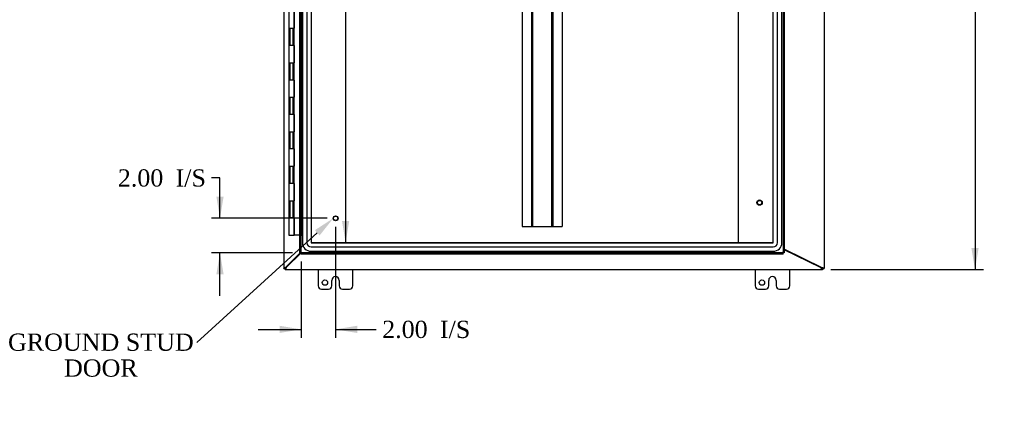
# Model space of a CAD drawing. Header units: inches. Extents: x 1 to 240, y -1 to 159.
# Tile 28 of 108: x 36 to 93, y 54 to 77. Entities that reach past the tile are written whole.
import ezdxf
from ezdxf import colors
from ezdxf.entities.mleader import LeaderData, LeaderLine
from ezdxf.enums import TextEntityAlignment as Align
from ezdxf.lldxf.tags import DXFTag
from ezdxf.math import Vec2, Vec3

# ---------------------------------------------------------------- set-up
doc = ezdxf.new("R2010")
doc.units = ezdxf.units.IN
doc.header["$MEASUREMENT"] = 0
for name, color, linetype in [('COM43544', 7, 'Continuous'), ('COM43576', 7, 'Continuous'), ('COM55702-31', 7, 'Continuous'), ('COM70219', 7, 'Continuous'), ('COM70657-17', 7, 'Continuous'), ('COM70662-38C', 7, 'Continuous'), ('Default', 7, 'Continuous'), ('DV1_Default', 7, 'Continuous'), ('FET07710', 7, 'Continuous'), ('HNG10620-38B', 7, 'Continuous'), ('STD21878', 7, 'Continuous'), ('STD21879', 7, 'Continuous')]:
    doc.layers.add(name, color=color, linetype=linetype)
doc.styles.add('SEACAD_Times_New_Roman', font='times.ttf')
tags = doc.linetypes.add('HIDDEN2', pattern=[0.1875, 0.125, -0.0625]).pattern_tags.tags
tags[6:7] = [DXFTag(74, 4), DXFTag(75, 0), DXFTag(340, '0'), DXFTag(46, 0.0), DXFTag(50, 0.0), DXFTag(44, 0.0), DXFTag(45, 0.0)]
tags[4:5] = [DXFTag(74, 4), DXFTag(75, 0), DXFTag(340, '0'), DXFTag(46, 0.0), DXFTag(50, 0.0), DXFTag(44, 0.0), DXFTag(45, 0.0)]
doc.dimstyles.new('HAMMOND_(STH_-_240x160)', dxfattribs={"dimtxt": 1, "dimasz": 1.25, "dimexe": 0.5, "dimexo": 0.5, "dimgap": 0.25, "dimtad": 0, "dimtih": 1, "dimtoh": 1, "dimzin": 0, "dimdsep": 46, "dimtxsty": 'SEACAD_Times_New_Roman', "dimblk1": '_SE_FILLED', "dimblk2": '_SE_FILLED', "dimsah": 1, "dimcen": 0.5, "dimadec": 0, "dimazin": 0, "dimtfac": 0.8, "dimtofl": 0, "dimtmove": 0, "dimatfit": 3, "dimfxl": 1, "dimtolj": 1, "dimtzin": 0, "dimarcsym": 0})

# ---------------------------------------------------------------- blocks, each defined once
blk = doc.blocks.new('SE')
at = {"layer": 'COM43544', "color": 7, "linetype": 'Continuous'}
for p, q in [((51.064, 103.956), (51.064, 62.12)), ((51.187, 62.183), (52.02, 63.016)), ((51.209, 62.161), (52.064, 63.016)), ((82.226, 62.16), (80.127, 63.183)), ((51.136, 62.12), (51.064, 62.12)), ((51.064, 62.11), (51.064, 62.12)), ((51.064, 62.11), (51.136, 62.11)), ((51.136, 62.11), (51.136, 62.12)), ((51.136, 62.038), (51.136, 62.11)), ((51.136, 62.11), (51.146, 62.11)), ((51.136, 62.038), (51.146, 62.038)), ((51.146, 62.11), (51.146, 62.038)), ((51.146, 62.038), (82.336, 62.038)), ((82.336, 62.11), (82.336, 62.038)), ((82.367, 62.11), (82.336, 62.11)), ((82.367, 62.038), (82.336, 62.038)), ((82.367, 62.11), (82.367, 62.038))]:
    blk.add_line(p, q, dxfattribs=at)
for centre, start, end in [((51.01, 62.36), 310.2567, 315), ((51.386, 61.984), 135, 139.7433), ((82.117, 61.936), 57.2798, 64.0371)]:
    blk.add_arc(centre, 0.25, start, end, dxfattribs=at)
for points, knots in [([(51.064, 62.12), (51.064, 62.121), (51.064, 62.121), (51.065, 62.122), (51.066, 62.124), (51.067, 62.125), (51.069, 62.126), (51.071, 62.128), (51.073, 62.129), (51.076, 62.13), (51.079, 62.132), (51.083, 62.133), (51.086, 62.135), (51.09, 62.137), (51.094, 62.138), (51.102, 62.141), (51.115, 62.146), (51.132, 62.153), (51.147, 62.158), (51.159, 62.164), (51.168, 62.167), (51.172, 62.169)], [0, 0, 0, 0, 0.037972, 0.075822, 0.113545, 0.151136, 0.18859, 0.2259, 0.263061, 0.300068, 0.336915, 0.373599, 0.410113, 0.446452, 0.482612, 0.518588, 0.642813, 0.764547, 0.844286, 0.922785, 1, 1, 1, 1]), ([(51.136, 62.12), (51.136, 62.123), (51.137, 62.126), (51.141, 62.132), (51.144, 62.136), (51.151, 62.144), (51.155, 62.149), (51.163, 62.158), (51.168, 62.164), (51.172, 62.169)], [0, 0, 0, 0, 0.25, 0.25, 0.5, 0.5, 0.75, 0.75, 1, 1, 1, 1]), ([(51.136, 62.11), (51.136, 62.116), (51.14, 62.122), (51.153, 62.134), (51.162, 62.14), (51.172, 62.146)], [0, 0, 0, 0, 0.5, 0.5, 1, 1, 1, 1]), ([(51.172, 62.146), (51.166, 62.137), (51.16, 62.127), (51.148, 62.114), (51.142, 62.11), (51.136, 62.11)], [0, 0, 0, 0, 0.5, 0.5, 1, 1, 1, 1]), ([(51.195, 62.146), (51.19, 62.142), (51.184, 62.138), (51.174, 62.129), (51.17, 62.125), (51.162, 62.118), (51.158, 62.115), (51.151, 62.111), (51.149, 62.11), (51.146, 62.11)], [0, 0, 0, 0, 0.25, 0.25, 0.5, 0.5, 0.75, 0.75, 1, 1, 1, 1]), ([(51.195, 62.146), (51.194, 62.144), (51.192, 62.14), (51.19, 62.133), (51.187, 62.127), (51.184, 62.121), (51.182, 62.114), (51.179, 62.108), (51.177, 62.102), (51.175, 62.096), (51.172, 62.09), (51.17, 62.084), (51.168, 62.078), (51.164, 62.069), (51.16, 62.058), (51.155, 62.049), (51.152, 62.043), (51.15, 62.04), (51.148, 62.038), (51.147, 62.038), (51.146, 62.038)], [0, 0, 0, 0, 0.038461, 0.077248, 0.116358, 0.155784, 0.19552, 0.235562, 0.275902, 0.316534, 0.357452, 0.398649, 0.440117, 0.48185, 0.608382, 0.737005, 0.802119, 0.867676, 0.933646, 1, 1, 1, 1]), ([(82.336, 62.11), (82.331, 62.11), (82.326, 62.111), (82.314, 62.116), (82.307, 62.119), (82.293, 62.127), (82.285, 62.131), (82.269, 62.139), (82.261, 62.142), (82.252, 62.146)], [0, 0, 0, 0, 0.25, 0.25, 0.5, 0.5, 0.75, 0.75, 1, 1, 1, 1]), ([(82.336, 62.038), (82.336, 62.038), (82.335, 62.038), (82.333, 62.039), (82.331, 62.04), (82.329, 62.041), (82.326, 62.042), (82.324, 62.044), (82.322, 62.047), (82.32, 62.049), (82.318, 62.052), (82.315, 62.055), (82.313, 62.058), (82.31, 62.062), (82.308, 62.065), (82.305, 62.069), (82.303, 62.073), (82.297, 62.081), (82.289, 62.094), (82.279, 62.11), (82.269, 62.124), (82.261, 62.135), (82.255, 62.142), (82.252, 62.146)], [0, 0, 0, 0, 0.034983, 0.069765, 0.10434, 0.138705, 0.172854, 0.206783, 0.240488, 0.273963, 0.307205, 0.340209, 0.372973, 0.405492, 0.437763, 0.469782, 0.501546, 0.533053, 0.656289, 0.775233, 0.85213, 0.927053, 1, 1, 1, 1])]:
    blk.add_open_spline(points, degree=3, knots=knots, dxfattribs=at)
at = {"layer": 'COM43576', "color": 7, "linetype": 'Continuous'}
for p, q in [((82.439, 103.963), (82.439, 62.113)), ((82.331, 62.145), (80.127, 63.217)), ((82.367, 62.135), (82.331, 62.145)), ((82.343, 62.135), (82.331, 62.145)), ((82.367, 62.113), (82.439, 62.113)), ((82.367, 62.11), (82.367, 62.113)), ((82.367, 62.11), (82.439, 62.11)), ((82.439, 62.11), (82.439, 62.113))]:
    blk.add_line(p, q, dxfattribs=at)
for points, knots in [([(82.367, 62.113), (82.367, 62.113), (82.367, 62.114), (82.366, 62.115), (82.366, 62.116), (82.364, 62.117), (82.363, 62.118), (82.362, 62.12), (82.359, 62.122), (82.356, 62.124), (82.352, 62.128), (82.348, 62.131), (82.344, 62.134), (82.343, 62.135)], [0, 0, 0, 0, 0.068018, 0.136416, 0.205233, 0.274512, 0.344291, 0.414606, 0.485493, 0.610947, 0.738422, 0.868064, 1, 1, 1, 1]), ([(82.439, 62.113), (82.439, 62.114), (82.437, 62.115), (82.43, 62.118), (82.425, 62.119), (82.411, 62.123), (82.404, 62.125), (82.386, 62.13), (82.377, 62.132), (82.367, 62.135)], [0, 0, 0, 0, 0.25, 0.25, 0.5, 0.5, 0.75, 0.75, 1, 1, 1, 1])]:
    blk.add_open_spline(points, degree=3, knots=knots, dxfattribs=at)
at = {"layer": 'COM55702-31', "color": 7, "linetype": 'HIDDEN2'}
for p, q in [((64.902, 101.538), (64.902, 64.538)), ((65.439, 101.538), (65.439, 64.538)), ((65.511, 101.538), (65.511, 64.538)), ((66.617, 101.538), (66.617, 64.538)), ((66.689, 101.538), (66.689, 64.538)), ((67.227, 101.538), (67.227, 64.538)), ((64.902, 64.538), (65.324, 64.538)), ((65.324, 64.538), (65.511, 64.538)), ((65.511, 64.538), (65.627, 64.538)), ((65.627, 64.538), (66.502, 64.538)), ((66.502, 64.538), (66.617, 64.538)), ((66.617, 64.538), (66.805, 64.538)), ((66.805, 64.538), (67.227, 64.538))]:
    blk.add_line(p, q, dxfattribs=at)
at = {"layer": 'COM70219', "color": 7, "linetype": 'HIDDEN2'}
for p, q in [((52.146, 102.473), (52.146, 63.603)), ((52.147, 102.473), (52.147, 63.603)), ((52.396, 102.473), (52.396, 63.603)), ((52.645, 102.473), (52.645, 63.603)), ((52.646, 102.473), (52.646, 63.603)), ((79.485, 63.603), (79.485, 102.473)), ((79.486, 63.603), (79.486, 102.473)), ((79.735, 63.603), (79.735, 102.473)), ((79.984, 63.603), (79.984, 102.473)), ((79.985, 63.603), (79.985, 102.473)), ((52.646, 63.603), (79.485, 63.603)), ((52.646, 63.602), (79.485, 63.602)), ((52.646, 63.353), (79.485, 63.353)), ((52.646, 63.104), (79.485, 63.104)), ((52.646, 63.103), (79.485, 63.103))]:
    blk.add_line(p, q, dxfattribs=at)
for centre, radius, start, end in [((52.646, 63.603), 0.5, 180, 270), ((52.646, 63.603), 0.499, 180, 270), ((52.646, 63.603), 0.25, 180, 270), ((52.646, 63.603), 0.001, 180, 270), ((79.485, 63.603), 0.5, 270, 0), ((79.485, 63.603), 0.001, 270, 0), ((79.485, 63.603), 0.25, 270, 0), ((79.485, 63.603), 0.499, 270, 0)]:
    blk.add_arc(centre, radius, start, end, dxfattribs=at)
at = {"layer": 'COM70657-17', "color": 7, "linetype": 'Continuous'}
for p, q in [((52.002, 63.016), (52.002, 103.06)), ((80.127, 103.06), (80.127, 63.016)), ((52.002, 63.016), (52.074, 63.016)), ((52.074, 63.016), (52.11, 63.052)), ((52.074, 63.016), (52.11, 63.052)), ((52.074, 62.944), (52.074, 63.016)), ((80.055, 62.944), (52.074, 62.944)), ((80.127, 63.016), (80.055, 63.016)), ((80.055, 62.944), (80.055, 63.016))]:
    blk.add_line(p, q, dxfattribs=at)
at = {"layer": 'COM70657-17', "color": 7, "linetype": 'HIDDEN2'}
for p, q in [((52.074, 63.016), (52.074, 103.06)), ((80.055, 103.06), (80.055, 63.016)), ((80.055, 63.016), (52.074, 63.016))]:
    blk.add_line(p, q, dxfattribs=at)
at = {"layer": 'COM70657-17', "color": 7, "linetype": 'Continuous'}
for points in [[(80.019, 63.052), (80.024, 63.049), (80.028, 63.046), (80.037, 63.04), (80.041, 63.037), (80.048, 63.031), (80.05, 63.028), (80.054, 63.022), (80.055, 63.019), (80.055, 63.016)], [(80.019, 63.052), (80.033, 63.049), (80.047, 63.046), (80.073, 63.04), (80.085, 63.037), (80.105, 63.031), (80.113, 63.028), (80.124, 63.022), (80.127, 63.019), (80.127, 63.016)], [(80.055, 62.944), (80.052, 62.944), (80.049, 62.947), (80.043, 62.958), (80.04, 62.966), (80.034, 62.986), (80.031, 62.998), (80.025, 63.024), (80.022, 63.038), (80.019, 63.052)], [(80.055, 63.016), (80.052, 63.016), (80.049, 63.017), (80.043, 63.021), (80.04, 63.023), (80.034, 63.03), (80.031, 63.034), (80.025, 63.043), (80.022, 63.047), (80.019, 63.052)]]:
    blk.add_open_spline(points, degree=3, knots=[0, 0, 0, 0, 0.25, 0.25, 0.5, 0.5, 0.75, 0.75, 1, 1, 1, 1], dxfattribs=at)
at = {"layer": 'COM70662-38C', "color": 7, "linetype": 'HIDDEN2'}
for p, q in [((52.134, 102.038), (52.134, 64.038)), ((51.41, 76.038), (51.41, 75.038)), ((51.596, 76.038), (51.596, 75.038)), ((51.598, 75.038), (51.598, 76.038)), ((51.654, 76.038), (51.654, 75.038)), ((51.658, 75.038), (51.658, 76.038)), ((51.41, 74.038), (51.41, 73.038)), ((51.596, 74.038), (51.596, 73.038)), ((51.598, 73.038), (51.598, 74.038)), ((51.654, 74.038), (51.654, 73.038)), ((51.658, 73.038), (51.658, 74.038)), ((51.41, 72.038), (51.41, 71.038)), ((51.596, 72.038), (51.596, 71.038)), ((51.598, 71.038), (51.598, 72.038)), ((51.654, 72.038), (51.654, 71.038)), ((51.658, 71.038), (51.658, 72.038)), ((51.41, 70.038), (51.41, 69.038)), ((51.596, 70.038), (51.596, 69.038)), ((51.598, 69.038), (51.598, 70.038)), ((51.654, 70.038), (51.654, 69.038)), ((51.658, 69.038), (51.658, 70.038)), ((51.41, 68.038), (51.41, 67.038)), ((51.596, 68.038), (51.596, 67.038)), ((51.598, 67.038), (51.598, 68.038)), ((51.654, 68.038), (51.654, 67.038)), ((51.658, 67.038), (51.658, 68.038)), ((51.41, 66.038), (51.41, 65.038)), ((51.596, 66.038), (51.596, 65.038)), ((51.598, 65.038), (51.598, 66.038)), ((51.654, 66.038), (51.654, 65.038)), ((51.658, 65.038), (51.658, 66.038)), ((52.037, 64.038), (52.002, 64.038)), ((52.074, 64.038), (52.037, 64.038)), ((52.074, 64.038), (52.134, 64.038))]:
    blk.add_line(p, q, dxfattribs=at)
at = {"layer": 'COM70662-38C', "color": 7, "linetype": 'Continuous'}
for p, q in [((51.677, 76.038), (51.677, 77.038)), ((51.694, 76.038), (51.694, 77.038)), ((51.35, 76.038), (51.546, 76.038)), ((51.35, 76.038), (51.35, 75.038)), ((51.546, 76.038), (51.694, 76.038)), ((51.546, 75.038), (51.35, 75.038)), ((51.694, 75.038), (51.546, 75.038)), ((51.677, 74.038), (51.677, 75.038)), ((51.694, 74.038), (51.694, 75.038)), ((51.35, 74.038), (51.546, 74.038)), ((51.35, 74.038), (51.35, 73.038)), ((51.546, 74.038), (51.694, 74.038)), ((51.546, 73.038), (51.35, 73.038)), ((51.694, 73.038), (51.546, 73.038)), ((51.677, 72.038), (51.677, 73.038)), ((51.694, 72.038), (51.694, 73.038)), ((51.35, 72.038), (51.546, 72.038)), ((51.35, 72.038), (51.35, 71.038)), ((51.546, 72.038), (51.694, 72.038)), ((51.546, 71.038), (51.35, 71.038)), ((51.694, 71.038), (51.546, 71.038)), ((51.677, 70.038), (51.677, 71.038)), ((51.694, 70.038), (51.694, 71.038)), ((51.35, 70.038), (51.546, 70.038)), ((51.35, 70.038), (51.35, 69.038)), ((51.546, 70.038), (51.694, 70.038)), ((51.546, 69.038), (51.35, 69.038)), ((51.694, 69.038), (51.546, 69.038)), ((51.677, 68.038), (51.677, 69.038)), ((51.694, 68.038), (51.694, 69.038)), ((51.35, 68.038), (51.546, 68.038)), ((51.35, 68.038), (51.35, 67.038)), ((51.546, 68.038), (51.694, 68.038)), ((51.546, 67.038), (51.35, 67.038)), ((51.694, 67.038), (51.546, 67.038)), ((51.677, 66.038), (51.677, 67.038)), ((51.694, 66.038), (51.694, 67.038)), ((51.35, 66.038), (51.546, 66.038)), ((51.35, 66.038), (51.35, 65.038)), ((51.546, 66.038), (51.694, 66.038)), ((51.546, 65.038), (51.35, 65.038)), ((51.694, 65.038), (51.546, 65.038)), ((51.677, 64.038), (51.677, 65.038)), ((51.694, 64.038), (51.694, 65.038)), ((51.694, 64.038), (51.677, 64.038)), ((52.002, 64.038), (51.694, 64.038))]:
    blk.add_line(p, q, dxfattribs=at)
at = {"layer": 'DV1_Default', "color": 7, "linetype": 'HIDDEN2'}
blk.add_line((77.47, 63.602), (77.47, 79.005), dxfattribs=at)
at = {"layer": 'FET07710', "color": 7, "linetype": 'Continuous'}
for p, q in [((53.064, 62.038), (53.064, 61.101)), ((55.064, 61.101), (55.064, 62.038)), ((78.439, 62.038), (78.439, 61.101)), ((80.439, 61.101), (80.439, 62.038)), ((53.845, 61.101), (53.845, 61.413)), ((54.063, 61.631), (54.064, 61.631)), ((54.282, 61.413), (54.282, 61.101)), ((79.22, 61.101), (79.22, 61.413)), ((79.438, 61.631), (79.439, 61.631)), ((79.657, 61.413), (79.657, 61.101)), ((53.251, 60.913), (53.658, 60.913)), ((54.469, 60.913), (54.876, 60.913)), ((78.626, 60.913), (79.033, 60.913)), ((79.844, 60.913), (80.251, 60.913))]:
    blk.add_line(p, q, dxfattribs=at)
for centre in [(53.454, 61.288), (78.829, 61.288)]:
    blk.add_circle(centre, 0.156, dxfattribs=at)
for centre, radius, start, end in [((54.063, 61.413), 0.218, 90, 180), ((54.064, 61.413), 0.218, 0, 90), ((79.438, 61.413), 0.218, 90, 180), ((79.439, 61.413), 0.218, 0, 90), ((53.251, 61.101), 0.188, 180, 270), ((53.658, 61.101), 0.188, 270, 0), ((54.469, 61.101), 0.188, 180, 270), ((54.876, 61.101), 0.188, 270, 0), ((78.626, 61.101), 0.188, 180, 270), ((79.033, 61.101), 0.188, 270, 0), ((79.844, 61.101), 0.188, 180, 270), ((80.251, 61.101), 0.188, 270, 0)]:
    blk.add_arc(centre, radius, start, end, dxfattribs=at)
at = {"layer": 'HNG10620-38B', "color": 7, "linetype": 'Continuous'}
for p, q in [((51.35, 77.038), (51.35, 76.038)), ((51.658, 76.038), (51.658, 77.038)), ((51.35, 76.038), (51.546, 76.038)), ((51.546, 75.038), (51.35, 75.038)), ((51.35, 75.038), (51.35, 74.038)), ((51.658, 74.038), (51.658, 75.038)), ((51.35, 74.038), (51.546, 74.038)), ((51.546, 73.038), (51.35, 73.038)), ((51.35, 73.038), (51.35, 72.038)), ((51.658, 72.038), (51.658, 73.038)), ((51.35, 72.038), (51.546, 72.038)), ((51.546, 71.038), (51.35, 71.038)), ((51.35, 71.038), (51.35, 70.038)), ((51.658, 70.038), (51.658, 71.038)), ((51.35, 70.038), (51.546, 70.038)), ((51.546, 69.038), (51.35, 69.038)), ((51.35, 69.038), (51.35, 68.038)), ((51.658, 68.038), (51.658, 69.038)), ((51.35, 68.038), (51.546, 68.038)), ((51.546, 67.038), (51.35, 67.038)), ((51.35, 67.038), (51.35, 66.038)), ((51.658, 66.038), (51.658, 67.038)), ((51.35, 66.038), (51.546, 66.038)), ((51.546, 65.038), (51.35, 65.038)), ((51.35, 65.038), (51.35, 64.038)), ((51.658, 64.038), (51.658, 65.038)), ((51.35, 64.038), (51.658, 64.038)), ((51.677, 64.038), (51.658, 64.038))]:
    blk.add_line(p, q, dxfattribs=at)
at = {"layer": 'STD21878', "color": 7, "linetype": 'HIDDEN2'}
for radius in [0.141, 0.125]:
    blk.add_circle((54.074, 65.016), radius, dxfattribs=at)
at = {"layer": 'STD21879', "color": 7, "linetype": 'HIDDEN2'}
for radius in [0.156, 0.125]:
    blk.add_circle((78.689, 65.928), radius, dxfattribs=at)
blk = doc.blocks.new('DMBLK3299')
at = {"layer": 'Default', "linetype": 'Continuous'}
for points in [[(91.408, 102.788), (91.2, 104.038), (90.991, 102.788)], [(91.408, 63.288), (90.991, 63.288), (91.2, 62.038)]]:
    blk.add_hatch(color=7, dxfattribs=at).paths.add_polyline_path(points)
at = {"layer": 'Default', "color": 7, "linetype": 'Continuous'}
for p, q in [((67.241, 104.038), (91.7, 104.038)), ((91.2, 104.038), (91.2, 83.888)), ((91.2, 82.538), (91.2, 62.038)), ((82.836, 62.038), (91.7, 62.038))]:
    blk.add_line(p, q, dxfattribs=at)
at = {"layer": 'Default', "color": 7, "linetype": 'Continuous', "style": 'SEACAD_Times_New_Roman'}
blk.add_text('42.00', height=1, dxfattribs=at).set_placement((89.494, 83.538), align=Align.TOP_LEFT)
blk = doc.blocks.new('_SE_FILLED')
at = {"color": 0}
blk.add_line((0, 0), (-1, 0), dxfattribs=at)
blk.add_solid([(0, 0), (-1, -0.1665), (-1, 0.1665), (0, 0)], dxfattribs=at)
blk = doc.blocks.new('DMBLK3310')
at = {"layer": 'Default', "linetype": 'Continuous'}
for points in [[(47.15, 66.266), (47.358, 65.016), (47.567, 66.266)], [(47.15, 61.766), (47.567, 61.766), (47.358, 63.016)]]:
    blk.add_hatch(color=7, dxfattribs=at).paths.add_polyline_path(points)
at = {"layer": 'Default', "color": 7, "linetype": 'Continuous'}
for p, q in [((47.358, 67.357), (46.858, 67.357)), ((47.358, 65.016), (47.358, 67.357)), ((53.574, 65.016), (46.858, 65.016)), ((51.574, 63.016), (46.858, 63.016)), ((47.358, 60.516), (47.358, 63.016))]:
    blk.add_line(p, q, dxfattribs=at)
at = {"layer": 'Default', "color": 7, "linetype": 'Continuous', "style": 'SEACAD_Times_New_Roman'}
for s, p in [('2.00', (41.425, 67.857)), ('I/S', (44.779, 67.857))]:
    blk.add_text(s, height=1, dxfattribs=at).set_placement(p, align=Align.TOP_LEFT)
blk = doc.blocks.new('DMBLK3311')
at = {"layer": 'Default', "linetype": 'Continuous'}
for points in [[(50.824, 58.365), (52.074, 58.573), (50.824, 58.782)], [(55.324, 58.365), (55.324, 58.782), (54.074, 58.573)]]:
    blk.add_hatch(color=7, dxfattribs=at).paths.add_polyline_path(points)
at = {"layer": 'Default', "color": 7, "linetype": 'Continuous'}
for p, q in [((54.074, 64.516), (54.074, 58.073)), ((52.074, 62.516), (52.074, 58.073)), ((49.574, 58.573), (52.074, 58.573)), ((54.074, 58.573), (55.925, 58.573)), ((55.925, 58.573), (56.425, 58.573))]:
    blk.add_line(p, q, dxfattribs=at)
at = {"layer": 'Default', "color": 7, "linetype": 'Continuous', "style": 'SEACAD_Times_New_Roman'}
for s, p in [('2.00', (56.775, 59.073)), ('I/S', (60.129, 59.073))]:
    blk.add_text(s, height=1, dxfattribs=at).set_placement(p, align=Align.TOP_LEFT)
blk = doc.blocks.new('DMBLK3318')
at = {"layer": 'Default', "linetype": 'Continuous'}
for points in [[(54.861, 101.224), (54.652, 102.474), (54.444, 101.224)], [(54.861, 64.852), (54.444, 64.852), (54.652, 63.602)]]:
    blk.add_hatch(color=7, dxfattribs=at).paths.add_polyline_path(points)
at = {"layer": 'Default', "color": 7, "linetype": 'Continuous'}
for p, q in [((54.652, 102.474), (54.652, 83.888)), ((54.652, 82.538), (54.652, 63.602))]:
    blk.add_line(p, q, dxfattribs=at)
at = {"layer": 'Default', "color": 7, "linetype": 'Continuous', "style": 'SEACAD_Times_New_Roman'}
blk.add_text('38.87', height=1, dxfattribs=at).set_placement((52.946, 83.538), align=Align.TOP_LEFT)

msp = doc.modelspace()

# ---------------------------------------------------------------- block references
at = {"layer": 'Default'}
msp.add_blockref('SE', (0, 0), dxfattribs=at)

# ---------------------------------------------------------------- dimensions: what is measured, and where the dimension line sits
at = {"layer": 'Default', "color": 7, "linetype": 'Continuous'}
for base, p1, p2, angle, picture, middle, dimtype in [((91.2, 62.038), (66.741, 104.038), (82.336, 62.038), 90, 'DMBLK3299', (91.2, 83.038), 160), ((54.652, 102.474), (52.646, 102.474), (52.646, 63.602), 270, 'DMBLK3318', (54.652, 83.038), 161)]:
    dim = msp.add_linear_dim(base=base, p1=p1, p2=p2, angle=angle, text='\\A1;<>', dimstyle='HAMMOND_(STH_-_240x160)', dxfattribs=at)
    dim.commit()
    dim.dimension.update_dxf_attribs({"geometry": picture, "text_midpoint": middle, "dimtype": dimtype})
dim = msp.add_linear_dim(base=(47.358, 65.016), p1=(52.074, 63.016), p2=(54.074, 65.016), angle=90, text='\\A1;<> I/S', dimstyle='HAMMOND_(STH_-_240x160)', override={"dimtmove": 1}, dxfattribs=at)
dim.commit()
dim.dimension.update_dxf_attribs({"geometry": 'DMBLK3310', "text_midpoint": (46.858, 67.357), "dimtype": 160})
dim = msp.add_linear_dim(base=(54.074, 58.573), p1=(52.074, 63.016), p2=(54.074, 65.016), text='\\A1;<> I/S', dimstyle='HAMMOND_(STH_-_240x160)', override={"dimtmove": 1}, dxfattribs=at)
dim.commit()
dim.dimension.update_dxf_attribs({"geometry": 'DMBLK3311', "text_midpoint": (56.425, 58.573), "dimtype": 160})

# ---------------------------------------------------------------- leaders
ml = msp.add_multileader_mtext('Standard', dxfattribs=at)
ml.set_content('{\\pxsm0.9;\\fTimes New Roman|b0||i0||c0|p34;\\W1.;GROUND STUD\\PDOOR\\P}', color=7)
ml.set_leader_properties()
ml.build(insert=Vec2(0, 0))
ml.multileader.update_dxf_attribs({"dogleg_length": 0, "arrow_head_size": 1.25})
ctx = ml.context
ctx.base_point, ctx.char_height, ctx.arrow_head_size, ctx.landing_gap_size = Vec3(35.13, 57.408), 1, 1.25, 0.35
ctx.text_align_type = 1
notes = []
notes.append((ctx, [(0, (1, 1, 0), (46.011, 57.818), (-1, 0), 0, [(0, [(53.933, 65.016)], 0, [])])]))
ctx.mtext.insert, ctx.mtext.alignment = Vec3(40.441, 58.329), 2
for ctx, leaders in notes:
    for number, flags, end, landing, length, lines in leaders:
        leader = LeaderData()
        leader.index, (leader.has_last_leader_line, leader.has_dogleg_vector, leader.attachment_direction) = number, flags
        leader.last_leader_point, leader.dogleg_vector, leader.dogleg_length = Vec3(end), Vec3(landing), length
        for number, points, colour, breaks in lines:
            line = LeaderLine()
            line.index, line.vertices, line.color, line.breaks = number, Vec3.list(points), colors.encode_raw_color(colour), breaks
            leader.lines.append(line)
        ctx.leaders.append(leader)

doc.saveas('drawing.dxf')
